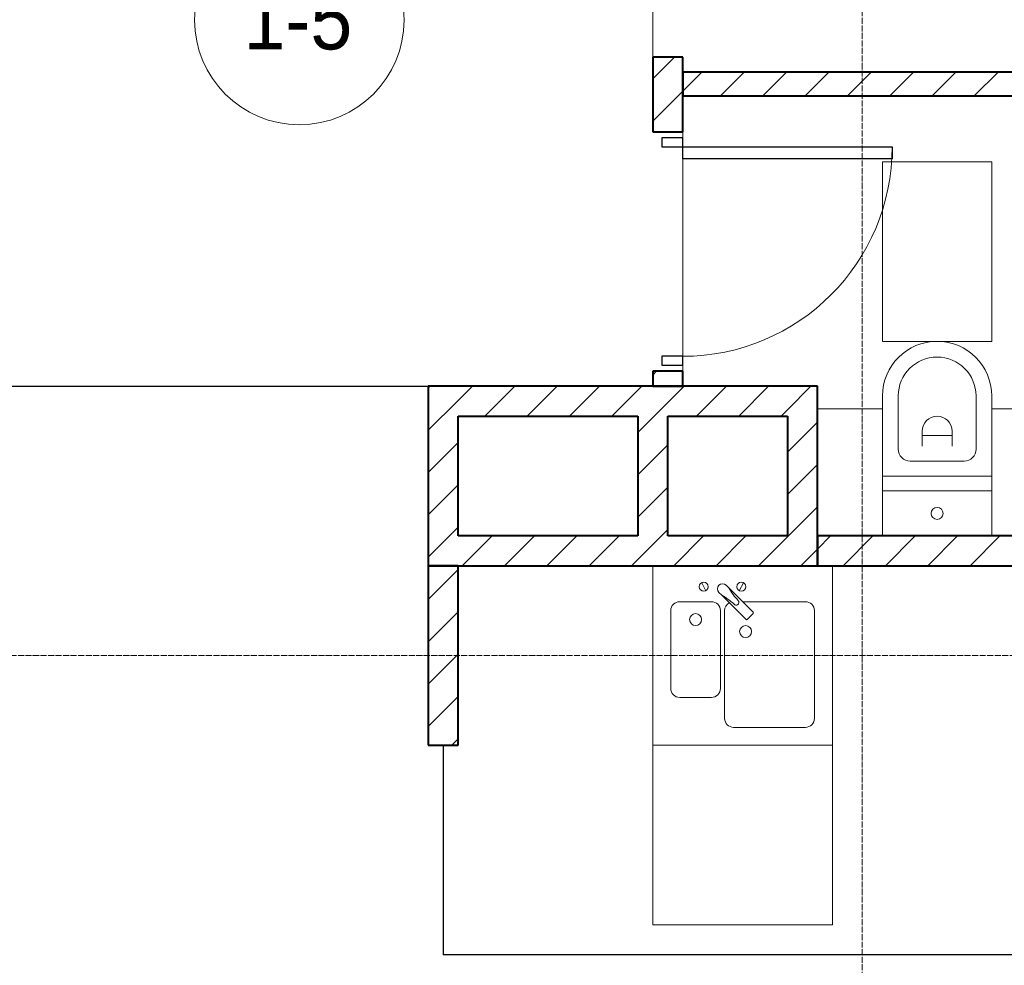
# Model space of a CAD drawing. Header units: millimetres. Extents: x 106966 to 201968, y 7718 to 228773.
# Tile 26 of 44: x 130335 to 133624, y 17765 to 20925. Entities that reach past the tile are written whole.
import ezdxf

# ---------------------------------------------------------------- set-up
doc = ezdxf.new("R2010")
doc.units = ezdxf.units.MM
doc.linetypes.add('ADSK_Линия сетки', pattern=[25, 20, -2.5, 0, -2.5])
doc.linetypes.add('Линия сетки', pattern=[25, 20, -2.5, 0, -2.5])
for name, color, linetype, lineweight in [('Двери', 7, 'Continuous', 18), ('Марки помещений', 7, 'Continuous', 20), ('Мебель', 7, 'Continuous', 18), ('Оси', 7, 'Continuous', 9), ('Перекрытия', 7, 'Continuous', 18), ('Сантехнические приборы', 7, 'Continuous', 18), ('Стены', 7, 'Continuous', 18), ('Стены разрез', 7, 'Continuous', 40)]:
    doc.layers.add(name, color=color, linetype=linetype, lineweight=lineweight)
doc.styles.add('Arial_3', font='arial.ttf', dxfattribs={"width": 0.9, "height": 200})
pattern_1 = [(45, (0, 0), (-70.71068, 70.71068), [])]

# ---------------------------------------------------------------- blocks, each defined once
blk = doc.blocks.new('MR_Унитаз напольный - Санузел с ванной-V7-МКСС_К4_L24_81_300_')
at = {"layer": 'Сантехнические приборы', "color": 253, "true_color": 0xaaaaaa}
for p, q in [((-182.5, 0), (-182.5, 267.5)), ((-130, 267.5), (-130, 90)), ((130, 90), (130, 267.5)), ((182.5, 267.5), (182.5, 0)), ((-50, 150), (-50, 100)), ((-50, 135), (50, 135)), ((50, 100), (50, 150)), ((-90, 50), (90, 50)), ((182.5, 0), (-182.5, 0)), ((-182.5, -50), (-182.5, 0)), ((-182.5, 0), (182.5, 0)), ((182.5, 0), (182.5, -50)), ((-182.5, -50), (182.5, -50)), ((-182.5, -200), (-182.5, -50)), ((182.5, -50), (-182.5, -50)), ((182.5, -50), (182.5, -200))]:
    blk.add_line(p, q, dxfattribs=at)
for centre, radius, start, end in [((0, 267.5), 182.5, 0, 180), ((0, 267.5), 130, 360, 180), ((0, 150), 50, 360, 180), ((-90, 90), 40, 180, 270), ((90, 90), 40, 270, 360), ((0, -125), 20, 360, 180), ((0, -125), 20, 180, 360)]:
    blk.add_arc(centre, radius, start, end, dxfattribs=at)
blk = doc.blocks.new('MR_Зона обслуживания - MR_Зона обслуживания-V8-МКСС_К4_L24_81_300_')
at = {"layer": 'Мебель', "lineweight": 9}
for p, q in [((182.5, 600), (-182.5, 600)), ((-182.5, 600), (-182.5, 0)), ((182.5, 0), (182.5, 600)), ((-182.5, 0), (182.5, 0))]:
    blk.add_line(p, q, dxfattribs=at)
blk = doc.blocks.new('MR_Зона обслуживания - MR_Зона обслуживания-V9-МКСС_К4_L24_81_300_')
at = {"layer": 'Мебель', "lineweight": 9}
for p, q in [((108.75, 425), (-108.75, 425)), ((108.75, 0), (108.75, 425))]:
    blk.add_line(p, q, dxfattribs=at)
blk = doc.blocks.new('MR_Зона обслуживания - MR_Зона обслуживания-V10-МКСС_К4_L24_81_300_')
at = {"layer": 'Мебель', "lineweight": 9}
blk.add_line((108.75, 425), (-108.75, 425), dxfattribs=at)
blk = doc.blocks.new('MR_Мойка - Кухонная мойка-2515860-МКСС_К4_L24_81_300_')
at = {"layer": 'Сантехнические приборы', "color": 253, "true_color": 0xaaaaaa}
for p, q in [((-300, 50), (-300, -550)), ((-300, 50), (-300, -550)), ((300, -550), (300, 50)), ((-136.7, -6.7), (-122.6, -33.3)), ((-45.7, -24.2), (-55, -14.9)), ((35.5, -105.4), (-45.7, -24.2)), ((2.7, -6.7), (-11.4, -33.3)), ((-79, -39), (-69.8, -48.2)), ((-69.8, -48.2), (11.4, -129.4)), ((-104, -70), (-210, -70)), ((210, -70), (0.1, -70)), ((-240, -100), (-240, -360)), ((-74, -360), (-74, -100)), ((-60, -100), (-60, -460)), ((15.7, -129.4), (35.5, -109.6)), ((240, -460), (240, -100)), ((-210, -390), (-104, -390)), ((-30, -490), (210, -490)), ((-300, -550), (300, -550))]:
    blk.add_line(p, q, dxfattribs=at)
for centre, radius, start, end in [((-129.7, -20), 15, 360, 180), ((-129.7, -20), 15, 180, 360), ((-67, -26.9), 17, 45, 225), ((136.3, 77.5), 208.5, 209.1823, 223.4054), ((-4.3, -20), 15, 360, 180), ((-4.3, -20), 15, 180, 360), ((-171.5, -230.2), 208.5, 46.5946, 60.8177), ((-21.7, -72.3), 9.19, 225, 45), ((-210, -100), 30, 90, 180), ((-104, -100), 30, 360, 90), ((-30, -100), 30, 118.5511, 180), ((210, -100), 30, 360, 90), ((-157, -130), 20, 360, 180), ((-157, -130), 20, 180, 360), ((13.5, -127.3), 3, 225, 315), ((13.5, -127.3), 3, 225, 315), ((33.3, -107.5), 3, 315, 45), ((33.3, -107.5), 3, 315, 45), ((10, -170), 20, 360, 180), ((10, -170), 20, 180, 360), ((-210, -360), 30, 180, 270), ((-104, -360), 30, 270, 360), ((-30, -460), 30, 180, 270), ((210, -460), 30, 270, 360)]:
    blk.add_arc(centre, radius, start, end, dxfattribs=at)
blk = doc.blocks.new('MR_Зона обслуживания - MR_Зона обслуживания-2638748-МКСС_К4_L24_81_300_')
at = {"layer": 'Мебель', "lineweight": 9}
for p, q in [((300, 0), (-300, 0)), ((-300, 0), (-300, -600)), ((300, -600), (300, 0)), ((-300, -600), (300, -600))]:
    blk.add_line(p, q, dxfattribs=at)
blk = doc.blocks.new('A_DOR_Door - Вн_3_Одинарная_800x2100-3010512-МКСС_К4_L24_81_300_')
at = {"layer": 'Двери', "color": 253, "lineweight": 30, "true_color": 0xaaaaaa}
for p, q in [((-350, 50), (-350, 750)), ((-350, 750), (-310, 750)), ((-350, 50), (-350, 750)), ((-310, 750), (-310, 50)), ((-380, 50), (-380, -20)), ((-350, 50), (-380, 50)), ((-310, 50), (-350, 50)), ((-350, -20), (-350, 50)), ((380, 50), (350, 50)), ((350, 50), (350, -20)), ((380, -20), (380, 50)), ((-380, -20), (-350, -20)), ((350, -20), (380, -20))]:
    blk.add_line(p, q, dxfattribs=at)
at = {"layer": 'Двери', "color": 254, "lineweight": 9, "true_color": 0xd4d4d4}
blk.add_arc((-350, 50), 700, 360, 90, dxfattribs=at)
blk = doc.blocks.new('135_SLK_K4_AR_rvt-1-МКСС_К4_L24_81_300_')
at = {"layer": 'Стены разрез', "lineweight": 9, "true_color": 0xaaaaaa}
h = blk.add_hatch(dxfattribs=at)
h.set_pattern_fill('FP_3', color=253, style=0, pattern_type=2)
h.set_pattern_definition(pattern_1)
h.paths.add_polyline_path([(132450, 19700), (132550, 19700), (132550, 19750), (132450, 19750)])
h.paths.add_polyline_path([(132550, 20550), (132550, 20800), (132450, 20800), (132450, 20550)])
h = blk.add_hatch(dxfattribs=at)
h.set_pattern_fill('FP_3', color=253, style=0, pattern_type=2)
h.set_pattern_definition(pattern_1)
h.paths.add_polyline_path([(136550, 20670), (136550, 20750), (132550, 20750), (132550, 20670), (135530.3, 20670)])
h = blk.add_hatch(dxfattribs=at)
h.set_pattern_fill('FP_3', color=253, style=0, pattern_type=2)
h.set_pattern_definition(pattern_1)
h.paths.add_polyline_path([(131700, 19100), (131800, 19100), (131800, 19700), (131700, 19700), (131700, 19368.6)])
h = blk.add_hatch(dxfattribs=at)
h.set_pattern_fill('FP_3', color=253, style=0, pattern_type=2)
h.set_pattern_definition(pattern_1)
h.paths.add_polyline_path([(132400, 19600), (132400, 19700), (131800, 19700), (131800, 19600), (132172, 19600)])
h = blk.add_hatch(dxfattribs=at)
h.set_pattern_fill('FP_3', color=253, style=0, pattern_type=2)
h.set_pattern_definition(pattern_1)
h.paths.add_polyline_path([(132500, 19200), (132500, 19700), (132400, 19700), (132400, 19200)])
h = blk.add_hatch(dxfattribs=at)
h.set_pattern_fill('FP_3', color=253, style=0, pattern_type=2)
h.set_pattern_definition(pattern_1)
h.paths.add_polyline_path([(132900, 19600), (132900, 19700), (132500, 19700), (132500, 19600)])
h = blk.add_hatch(dxfattribs=at)
h.set_pattern_fill('FP_3', color=253, style=0, pattern_type=2)
h.set_pattern_definition(pattern_1)
h.paths.add_polyline_path([(132900, 19100), (133000, 19100), (133000, 19700), (132900, 19700), (132900, 19200)])
h = blk.add_hatch(dxfattribs=at)
h.set_pattern_fill('FP_3', color=253, style=0, pattern_type=2)
h.set_pattern_definition(pattern_1)
h.paths.add_polyline_path([(132900, 19100), (132900, 19200), (131800, 19200), (131800, 19100), (132591.8, 19100)])
h = blk.add_hatch(dxfattribs=at)
h.set_pattern_fill('FP_3', color=253, style=0, pattern_type=2)
h.set_pattern_definition(pattern_1)
h.paths.add_polyline_path([(134500, 19100), (134500, 19200), (133000, 19200), (133000, 19100), (133851.2, 19100)])
h = blk.add_hatch(dxfattribs=at)
h.set_pattern_fill('FP_3', color=253, style=0, pattern_type=2)
h.set_pattern_definition(pattern_1)
h.paths.add_polyline_path([(131800, 18500), (131800, 19100), (131700, 19100), (131700, 18500)])
at = {"layer": 'Перекрытия', "color": 253, "true_color": 0xaaaaaa}
for p, q in [((132450, 20800), (132450, 22250)), ((132550, 20530), (132550, 20550)), ((132550, 20550), (132550, 20530)), ((132550, 19800), (132550, 20460)), ((132550, 20460), (132550, 19800)), ((132550, 19750), (132550, 19770)), ((132550, 19770), (132550, 19750)), ((131699.6, 18500), (131699.6, 19700))]:
    blk.add_line(p, q, dxfattribs=at)
at = {"layer": 'Стены', "color": 253, "true_color": 0xaaaaaa}
for p, q in [((129750, 19700.4), (131700, 19700.4)), ((131700, 19699.6), (129750, 19699.6)), ((131749.6, 17799.6), (131749.6, 18500)), ((131750.4, 18500), (131750.4, 17800.4)), ((131749.6, 17799.6), (131750.4, 17799.6)), ((131750.4, 17800.4), (136550, 17800.4)), ((136550, 17799.6), (131750.4, 17799.6))]:
    blk.add_line(p, q, dxfattribs=at)
at = {"layer": 'Стены разрез', "color": 253, "true_color": 0xaaaaaa}
for p, q in [((132450, 20800), (132450, 20550)), ((132550, 20800), (132450, 20800)), ((132550, 20550), (132550, 20800)), ((136550, 20750), (132550, 20750)), ((132550, 20750), (132550, 20670)), ((132550, 20670), (136550, 20670)), ((132450, 20550), (132550, 20550)), ((132450, 19750), (132450, 19700)), ((132550, 19750), (132450, 19750)), ((132550, 19700), (132550, 19750)), ((131700, 19700), (131700, 19100)), ((131800, 19700), (131700, 19700)), ((132400, 19700), (131800, 19700)), ((132500, 19700), (132400, 19700)), ((132450, 19700), (132550, 19700)), ((132900, 19700), (132500, 19700)), ((133000, 19700), (132900, 19700)), ((133000, 19100), (133000, 19700)), ((131800, 19200), (131800, 19600)), ((131800, 19600), (132400, 19600)), ((132400, 19600), (132400, 19200)), ((132500, 19600), (132900, 19600)), ((132500, 19200), (132500, 19600)), ((132900, 19600), (132900, 19200)), ((132400, 19200), (131800, 19200)), ((132900, 19200), (132500, 19200)), ((134500, 19200), (133000, 19200)), ((133000, 19200), (133000, 19100)), ((131700, 19100), (131800, 19100)), ((131700, 19100), (131700, 18500)), ((131800, 19100), (131700, 19100)), ((131800, 19100), (132900, 19100)), ((131800, 18500), (131800, 19100)), ((132900, 19100), (133000, 19100)), ((133000, 19100), (134500, 19100)), ((131700, 18500), (131800, 18500))]:
    blk.add_line(p, q, dxfattribs=at)
at = {"layer": 'Двери', "color": 253, "lineweight": 18, "true_color": 0xaaaaaa, "rotation": 270}
blk.add_blockref('A_DOR_Door - Вн_3_Одинарная_800x2100-3010512-МКСС_К4_L24_81_300_', (132500, 20150), dxfattribs=at)
at = {"layer": 'Мебель', "color": 253, "lineweight": 18, "true_color": 0xaaaaaa}
for name, p in [('MR_Зона обслуживания - MR_Зона обслуживания-V8-МКСС_К4_L24_81_300_', (133400, 19850)), ('MR_Зона обслуживания - MR_Зона обслуживания-V10-МКСС_К4_L24_81_300_', (133108.8, 19200)), ('MR_Зона обслуживания - MR_Зона обслуживания-V9-МКСС_К4_L24_81_300_', (133691.3, 19200)), ('MR_Зона обслуживания - MR_Зона обслуживания-2638748-МКСС_К4_L24_81_300_', (132750, 18500))]:
    blk.add_blockref(name, p, dxfattribs=at)
at = {"layer": 'Сантехнические приборы', "color": 253, "lineweight": 18, "true_color": 0xaaaaaa}
for name, p in [('MR_Унитаз напольный - Санузел с ванной-V7-МКСС_К4_L24_81_300_', (133400, 19400)), ('MR_Мойка - Кухонная мойка-2515860-МКСС_К4_L24_81_300_', (132750, 19050))]:
    blk.add_blockref(name, p, dxfattribs=at)
blk = doc.blocks.new('050_Марка_Помещение - Номер-620969-МКСС_К4_L24_81_300_')
at = {"layer": 'Марки помещений'}
blk.add_circle((0, 0), 3.5, dxfattribs=at)

msp = doc.modelspace()

# ---------------------------------------------------------------- linework, layer by layer
at = {"layer": 'Оси', "linetype": 'Линия сетки'}
msp.add_line((133150, 12025.7), (133150, 33709.6), dxfattribs=at)
at = {"layer": 'Оси', "linetype": 'ADSK_Линия сетки'}
msp.add_line((136800, 18800), (107783.9, 18800), dxfattribs=at)

# ---------------------------------------------------------------- block references
at = {"lineweight": 5}
msp.add_blockref('135_SLK_K4_AR_rvt-1-МКСС_К4_L24_81_300_', (0, 0), dxfattribs=at)
at = {"layer": 'Марки помещений', "xscale": 99.99999999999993, "yscale": 99.99999999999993, "zscale": 99.99999999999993}
msp.add_blockref('050_Марка_Помещение - Номер-620969-МКСС_К4_L24_81_300_', (131268.9, 20924), dxfattribs=at)

# ---------------------------------------------------------------- texts
at = {"layer": 'Марки помещений', "lineweight": 9, "insert": (131082.4, 21025.7), "char_height": 200, "width": 447.342, "attachment_point": 1, "style": 'Arial_3'}
msp.add_mtext('1-5', dxfattribs=at)

doc.saveas('drawing.dxf')
